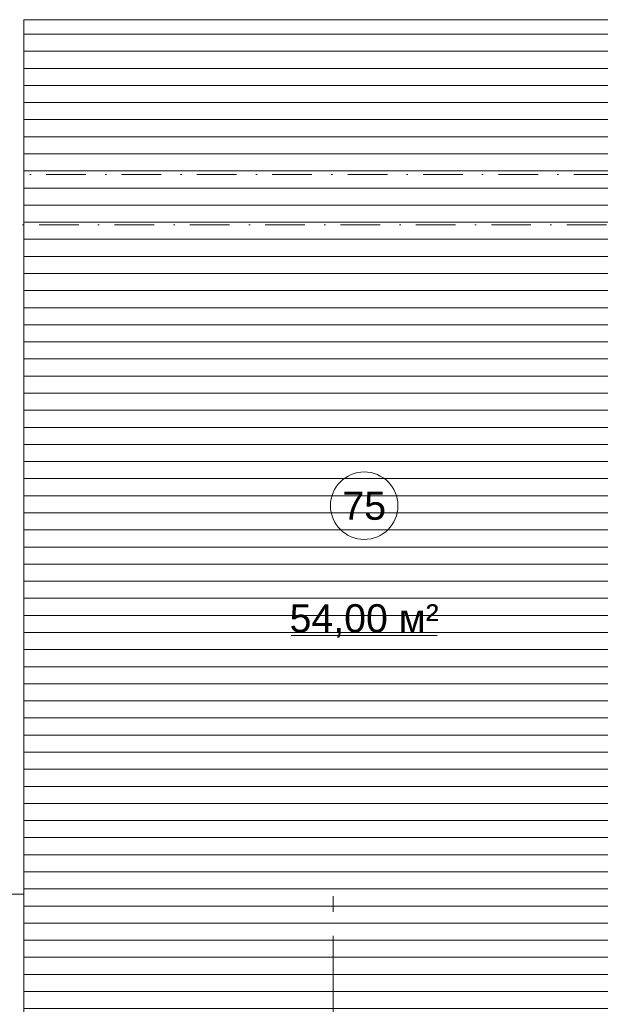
# Model space of a CAD drawing. Header units: millimetres. Extents: x -14761 to 157739, y -22400 to 107990.
# Tile 31 of 256: x 29907 to 35072, y 29070 to 37825. Entities that reach past the tile are written whole.
import ezdxf

# ---------------------------------------------------------------- set-up
doc = ezdxf.new("R2010")
doc.units = ezdxf.units.MM
doc.header["$MEASUREMENT"] = 0
for name, pattern in [('Штрих-Штриховая', [1093.611073, 529.166651, -211.666656, 141.111112, -211.666656]), ('Штриховая', [564.444447, 282.222223, -282.222223]), ('Штрихпунктирная', [670.277762, 352.777767, -176.388884, 0, -141.111112])]:
    doc.linetypes.add(name, pattern=pattern)
for name, color, linetype in [('Элемент модели - Зоны уличных помещений', 7, 'Continuous'), ('Элемент Модели - Оси', 7, 'Continuous'), ('Элемент модели - Оси Улица Бани', 7, 'Continuous')]:
    doc.layers.add(name, color=color, linetype=linetype)
doc.styles.add('СГЕНЕРИР_СТИЛЬ_1', font='txt')

msp = doc.modelspace()

# ---------------------------------------------------------------- hatches: boundary and pattern name
at = {"linetype": 'Continuous', "lineweight": 15, "true_color": 0xb1b1b1}
h = msp.add_hatch(dxfattribs=at)
h.set_pattern_fill('Настил_01', color=253, style=0, pattern_type=2)
h.set_pattern_definition([(0, (0, 0), (0, 152), [])])
h.paths.add_polyline_path([(35945, 28824.9), (35945, 37825), (29945.3, 37825), (29945.3, 28824.9)])

# ---------------------------------------------------------------- linework, layer by layer
at = {"color": 7, "linetype": 'Continuous', "lineweight": 15, "flags": 128}
msp.add_lwpolyline([(35945, 28824.9), (35945, 37825), (29945.3, 37825), (29945.3, 28824.9)], close=True, dxfattribs=at)
at = {"layer": 'Элемент модели - Зоны уличных помещений', "color": 7, "linetype": 'Continuous', "lineweight": 15}
msp.add_line((32321.8, 32350.3), (33622.4, 32350.3), dxfattribs=at)
at = {"layer": 'Элемент модели - Зоны уличных помещений', "color": 7, "linetype": 'Continuous', "lineweight": 15, "flags": 128}
msp.add_lwpolyline([(33272.1, 33503.9, 1), (32672.1, 33503.9, 1)], format="xyb", close=True, dxfattribs=at)
at = {"layer": 'Элемент модели - Зоны уличных помещений', "color": 7, "linetype": 'Штриховая', "lineweight": 15, "flags": 128}
msp.add_lwpolyline([(-10488.9, 25549.5), (-9847.4, 25549.5), (265.3, 25526.5), (28145.4, 25549.5), (28145.4, 23149.5), (32945.4, 23149.5), (32945.4, 16750), (35945, 16750), (35945, 28824.9), (29945.3, 28824.9), (29945.3, 30049.5), (-10545, 30049.5)], close=True, dxfattribs=at)
at = {"layer": 'Элемент Модели - Оси', "color": 7, "linetype": 'Штрихпунктирная', "lineweight": 15}
for p, q in [((-12760.6, 36450), (155650, 36450)), ((-12153.2, 36000), (155042.6, 36000))]:
    msp.add_line(p, q, dxfattribs=at)
at = {"layer": 'Элемент модели - Оси Улица Бани', "color": 7, "linetype": 'Штрих-Штриховая', "lineweight": 15}
for p, q in [((32696.4, 29150.5), (32696.4, 30150.5)), ((32696.4, 15783.8), (32696.4, 29150.5))]:
    msp.add_line(p, q, dxfattribs=at)

# ---------------------------------------------------------------- texts
at = {"layer": 'Элемент модели - Зоны уличных помещений', "color": 7, "lineweight": 15, "char_height": 250, "attachment_point": 5, "style": 'СГЕНЕРИР_СТИЛЬ_1'}
for s, insert in [('\\A1;{\\pqc;\\fArial|b0|i0|c204|p38;75}', (32972.1, 33501.8)), ('\\A1;{\\pqc;\\fArial|b0|i0|c204|p38;54,00 м²}', (32972.1, 32479.6))]:
    msp.add_mtext(s, dxfattribs=dict(at, insert=insert))

doc.saveas('drawing.dxf')
